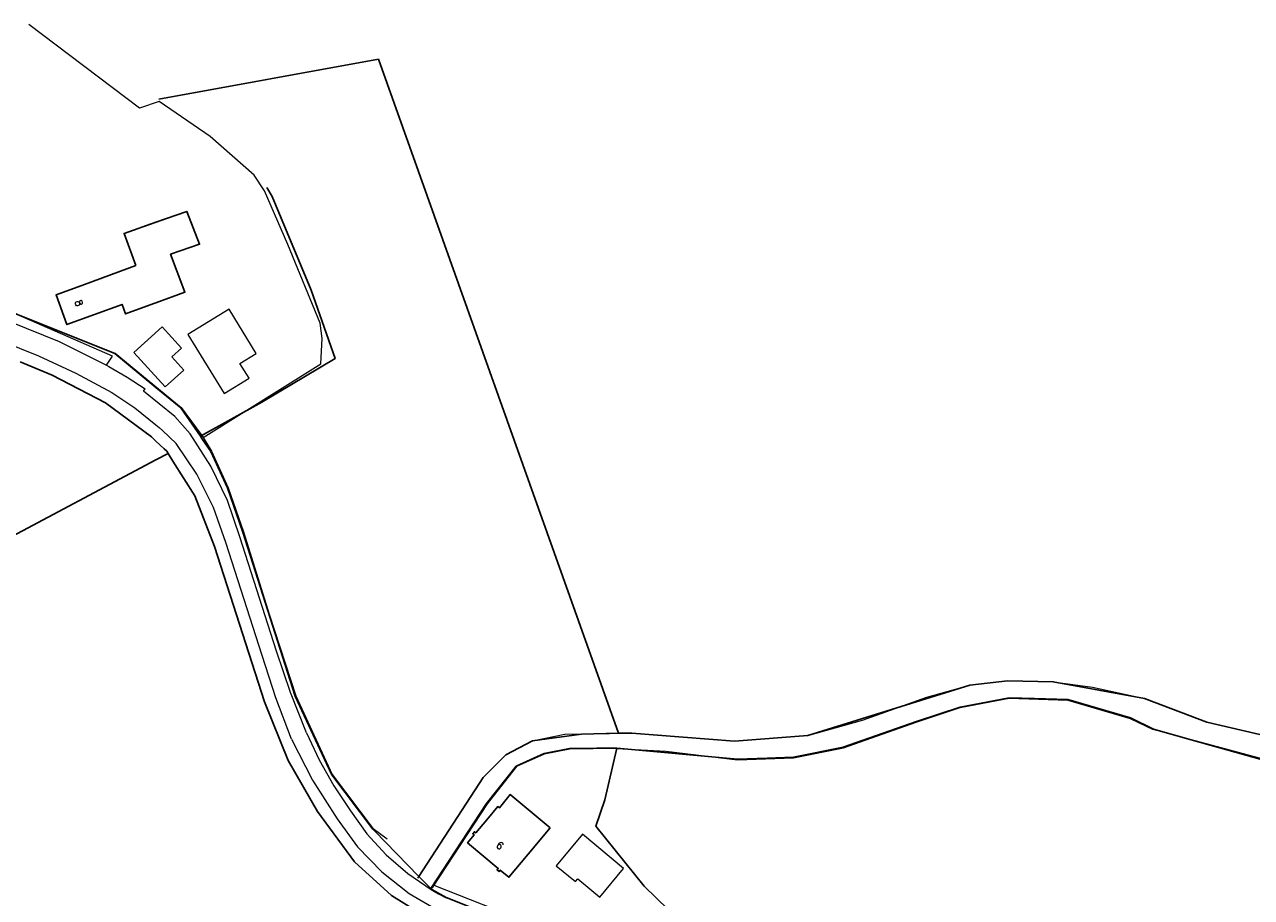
# Model space of a CAD drawing. Header units: metres. Extents: x 190798 to 192239, y 307689 to 310000.
# Tile 70 of 107: x 190978 to 191182, y 309768 to 309913. Entities that reach past the tile are written whole.
import ezdxf
from ezdxf.lldxf.tags import DXFTag

# ---------------------------------------------------------------- set-up
doc = ezdxf.new("R2010")
doc.units = ezdxf.units.M
doc.layers.add('PH-BEST-HUISNUMMERS', color=7, linetype='Continuous')
doc.layers.add('PH-BEST-KADASTRALE-GRENS', color=150, linetype='KG-KADASTRAAL-SO')
doc.layers.add('PH-BEST-KANTVERHARDING', color=253, linetype='Continuous', lineweight=9)
doc.styles.add('ROMANS', font='romans.shx')
doc.styles.get("Standard").update_dxf_attribs({"font": 'arial.ttf'})
tags = doc.linetypes.add('KG-KADASTRAAL-SO', pattern='A,5.5,-2,["K",Standard,S=1.8,R=0,X=0,Y=-0.9],-2,5.5,-2,[5,NLCS.SHX,S=0.75,R=0,X=0,Y=0],-2', length=19).pattern_tags.tags
tags[6] = DXFTag(74, 10)

msp = doc.modelspace()

# ---------------------------------------------------------------- linework, layer by layer
at = {"layer": 'PH-BEST-KADASTRALE-GRENS'}
for p, q in [((190988.09, 309869.53), (190996.66, 309872.69)), ((191004.8, 309868.26), (191000, 309866.53)), ((191000, 309866.53), (190999.65, 309866.4)), ((190884.67, 309779.09), (191000, 309840.38)), ((191000, 309840.38), (191002.03, 309841.46)), ((191056.85, 309782.76), (191055.02, 309780.56)), ((191065.54, 309779.22), (191061.9, 309774.84)), ((191045.7, 309769.12), (191043.74, 309771.12))]:
    msp.add_line(p, q, dxfattribs=at)
at = {"layer": 'PH-BEST-KADASTRALE-GRENS', "ltscale": 0.2, "flags": 128}
for points in [[(191000.46, 309900.36), (191037.01, 309907), (191076.94, 309794.93)], [(191018.43, 309885.67), (191019.33, 309884.2), (191025.79, 309868.62)], [(191000, 309879.89), (191005.14, 309881.69), (191007.27, 309876.25), (191002.42, 309874.59), (191004.8, 309868.26)], [(190996.66, 309872.69), (190994.7, 309878.04), (191000, 309879.89)], [(190988.09, 309869.53), (190983.39, 309867.81), (190985.2, 309862.91), (190994.38, 309866.25), (190994.95, 309864.69), (190999.65, 309866.4)], [(191025.79, 309868.62), (191029.81, 309857.25), (191017.59, 309849.97), (191007.4, 309844.31)], [(190976.16, 309864.89), (190993.15, 309858.08), (191000, 309852.44)], [(190977.42, 309856.7), (190982.74, 309854.49), (190991.61, 309849.88), (190999.25, 309844.22), (191000, 309843.52)], [(191000, 309852.44), (191004.12, 309849.05), (191007.4, 309844.31)], [(191043.74, 309771.12), (191036.35, 309778.71), (191036.07, 309778.97), (191029.24, 309788.03), (191028.04, 309790.61), (191023.16, 309801.11), (191014.47, 309828.39), (191011.9, 309835.72), (191009.14, 309841.79), (191007.65, 309843.94), (191007.4, 309844.31)], [(191000, 309843.52), (191001.36, 309842.24), (191001.8, 309841.83), (191002.03, 309841.46)], [(191002.03, 309841.46), (191002.82, 309840.2), (191006.48, 309834.39), (191009.73, 309826), (191018.07, 309800.17), (191022, 309790.43), (191026.88, 309781.9), (191033.02, 309773.57), (191039.18, 309767.94), (191046.24, 309763.59), (191072.67, 309752.8), (191080.67, 309748.64), (191087.08, 309744.51), (191090.76, 309741.58), (191094.74, 309738.41), (191098.83, 309734.19), (191099.92, 309732.61)], [(191076.94, 309794.93), (191077.22, 309794.94), (191079.17, 309794.97), (191096.25, 309793.61), (191108.42, 309794.59), (191135.39, 309802.92), (191141.61, 309803.63), (191149.24, 309803.49), (191164.42, 309800.69), (191174.78, 309796.76), (191199.05, 309791.14), (191208.37, 309788.34), (191213.23, 309786.88), (191215.85, 309786.09), (191217.13, 309785.86)], [(191076.63, 309792.48), (191096.74, 309790.64), (191101.63, 309790.81), (191106.04, 309790.96), (191114.32, 309792.63), (191126.47, 309796.87), (191133.75, 309799.29), (191141.92, 309800.85), (191146.12, 309800.72), (191151.68, 309800.55), (191162.09, 309797.49), (191165.89, 309795.64), (191165.91, 309795.63), (191172.2, 309793.83), (191206.36, 309784.24), (191208.08, 309783.76), (191208.14, 309783.75)], [(191043.74, 309771.12), (191054.43, 309787.57), (191058.18, 309791.36), (191062.65, 309793.66), (191070.75, 309794.81), (191076.94, 309794.93)], [(191045.7, 309769.12), (191054.99, 309783.28), (191059.93, 309789.48), (191064.55, 309791.58), (191068.8, 309792.4), (191073.32, 309792.45), (191076.63, 309792.48)], [(191094.91, 309755.86), (191089.12, 309761.79), (191081.18, 309769.52), (191073.16, 309779.47), (191074.67, 309783.86), (191076.63, 309792.48)], [(191065.54, 309779.22), (191058.94, 309784.73), (191057.16, 309782.54), (191056.85, 309782.76)], [(191055.02, 309780.56), (191053.2, 309778.37), (191052.97, 309778.56), (191052.68, 309778.22), (191052.91, 309778.03), (191051.82, 309776.72), (191056.94, 309772.46), (191056.73, 309772.2), (191057.06, 309771.93), (191057.27, 309772.18), (191058.7, 309770.99), (191061.9, 309774.84)], [(191045.7, 309769.12), (191045.86, 309768.96), (191048.25, 309767.6), (191069.19, 309759.34), (191074.16, 309757.28), (191081.54, 309753.58), (191085.48, 309751.25), (191089.7, 309748.4)]]:
    msp.add_lwpolyline(points, dxfattribs=at)
at = {"layer": 'PH-BEST-KANTVERHARDING', "color": 8}
for p, q in [((190988.09, 309869.53), (190996.66, 309872.69)), ((191004.8, 309868.26), (190999.65, 309866.4)), ((190991.78, 309856.12), (190992.14, 309855.92)), ((191003.35, 309843.11), (191001.08, 309845.26)), ((191020.03, 309808.59), (191013.97, 309827.59)), ((191017.66, 309807.89), (191011.61, 309826.68)), ((191056.85, 309782.76), (191055.02, 309780.56)), ((191038.46, 309777.3), (191036.15, 309779.03)), ((191065.54, 309779.22), (191061.9, 309774.84)), ((191045.77, 309768.97), (191045.93, 309769.2)), ((191046.24, 309769.7), (191045.93, 309769.2))]:
    msp.add_line(p, q, dxfattribs=at)
for points in [[(191007.86, 309844.1), (191027.45, 309856.38), (191027.66, 309860.57), (191027.31, 309863.11), (191021.92, 309876.22), (191018.03, 309885.12), (191016.34, 309887.72), (191009, 309894.16), (191000.55, 309899.97), (190997.29, 309898.87), (190978.86, 309912.78)], [(190996.66, 309872.69), (190994.7, 309878.04), (191005.14, 309881.69), (191007.27, 309876.25), (191002.42, 309874.59), (191004.8, 309868.26)], [(190988.09, 309869.53), (190983.39, 309867.81), (190985.2, 309862.91), (190994.38, 309866.25), (190994.95, 309864.69), (190999.65, 309866.4)], [(190991.78, 309856.12), (190992.8, 309857.65), (190975.89, 309865), (190975.79, 309863.37)], [(191012.2, 309865.43), (191005.32, 309861.23), (191011.33, 309851.41), (191015.48, 309853.95), (191013.97, 309856.41), (191016.69, 309858.08), (191012.2, 309865.43)], [(190975.79, 309863.37), (190983.93, 309860.06), (190991.78, 309856.12)], [(191004.23, 309858.99), (191001.05, 309862.52), (190996.33, 309858.25)], [(190974.14, 309860.23), (190980.48, 309857.7), (190986.66, 309854.81), (190992.67, 309851.58)], [(190993.21, 309858.16), (191004.19, 309849.12), (191007.65, 309844.45), (191007.86, 309844.1)], [(190996.33, 309858.25), (191001.51, 309852.52), (191004.61, 309855.33)], [(191004.23, 309858.99), (191002.62, 309857.55), (191004.61, 309855.33)], [(190992.14, 309855.92), (190995.21, 309854.13), (190998.22, 309852.23)], [(191005.71, 309844.72), (191003.15, 309847.6), (190997.92, 309851.82), (190998.22, 309852.23)], [(190992.67, 309851.58), (190996.46, 309849.07), (191000, 309846.24)], [(191000, 309846.24), (191000.54, 309845.75), (191001.08, 309845.26)], [(191013.97, 309827.59), (191011.88, 309833.61), (191009.11, 309839.34), (191005.71, 309844.72)], [(191007.86, 309844.1), (191009.22, 309841.84), (191011.99, 309835.76), (191014.56, 309828.43), (191018.81, 309814.75), (191023.25, 309801.15), (191029.33, 309788.08), (191036.15, 309779.03)], [(191011.61, 309826.68), (191009.57, 309832.49), (191006.8, 309838), (191003.35, 309843.11)], [(191022.57, 309793.94), (191019.95, 309800.85), (191017.66, 309807.89)], [(191025.05, 309795.01), (191022.37, 309801.73), (191020.03, 309808.59)], [(191043.56, 309770.84), (191054.43, 309787.57), (191058.18, 309791.36), (191062.65, 309793.66), (191068.02, 309794.76), (191079.17, 309794.97), (191096.25, 309793.61), (191108.42, 309794.59), (191117.53, 309797.13), (191128.23, 309800.94), (191135.39, 309802.92), (191141.61, 309803.63), (191149.24, 309803.49), (191155.76, 309802.59), (191164.42, 309800.69), (191174.78, 309796.76), (191199.05, 309791.14)], [(191076.64, 309792.39), (191084.79, 309791.93), (191096.74, 309790.54), (191106.05, 309790.86), (191114.35, 309792.53), (191126.46, 309796.77), (191133.77, 309799.2), (191141.93, 309800.75), (191151.66, 309800.46), (191162.05, 309797.39), (191165.87, 309795.54)], [(191025.05, 309795.01), (191027.15, 309790.51), (191029.58, 309786.18), (191032.33, 309782.05)], [(191257.91, 309776.02), (191254.98, 309776.5), (191232.28, 309779.37), (191208.08, 309783.76), (191184.99, 309790.39), (191165.87, 309795.54)], [(191022.57, 309793.94), (191026.02, 309787.14), (191030.12, 309780.71)], [(191076.64, 309792.39), (191068.81, 309792.29), (191064.58, 309791.48), (191059.99, 309789.4), (191055.08, 309783.22), (191047.14, 309771.13), (191046.24, 309769.7)], [(191065.54, 309779.22), (191058.94, 309784.73), (191057.16, 309782.54), (191056.85, 309782.76)], [(191030.12, 309780.71), (191033.54, 309776.03), (191037.57, 309771.87), (191042.13, 309768.29), (191047.14, 309765.38)], [(191032.33, 309782.05), (191035.1, 309778.22), (191038.29, 309774.73), (191041.87, 309771.63), (191045.77, 309768.97)], [(191055.02, 309780.56), (191053.2, 309778.37), (191052.97, 309778.56), (191052.68, 309778.22), (191052.91, 309778.03), (191051.82, 309776.72), (191056.94, 309772.46), (191056.73, 309772.2), (191057.06, 309771.93), (191057.27, 309772.18), (191058.7, 309770.99), (191061.9, 309774.84)], [(191070.93, 309778.13), (191066.59, 309772.91), (191069.77, 309770.27), (191070.14, 309770.72), (191073.8, 309767.67), (191077.77, 309772.45), (191070.93, 309778.13)], [(191045.77, 309768.97), (191047.01, 309768.26), (191048.26, 309767.59)], [(191046.24, 309769.7), (191062.24, 309763.34), (191061.93, 309762.2)]]:
    msp.add_lwpolyline(points, dxfattribs=at)

# ---------------------------------------------------------------- texts
at = {"layer": 'PH-BEST-HUISNUMMERS', "style": 'ROMANS'}
for s, rotation, p in [('8', 290.1739, (190986.45, 309866.73)), ('6', 320.1944, (191056.44, 309776.13))]:
    msp.add_text(s, height=1.2, rotation=rotation, dxfattribs=at).set_placement(p)

doc.saveas('drawing.dxf')
